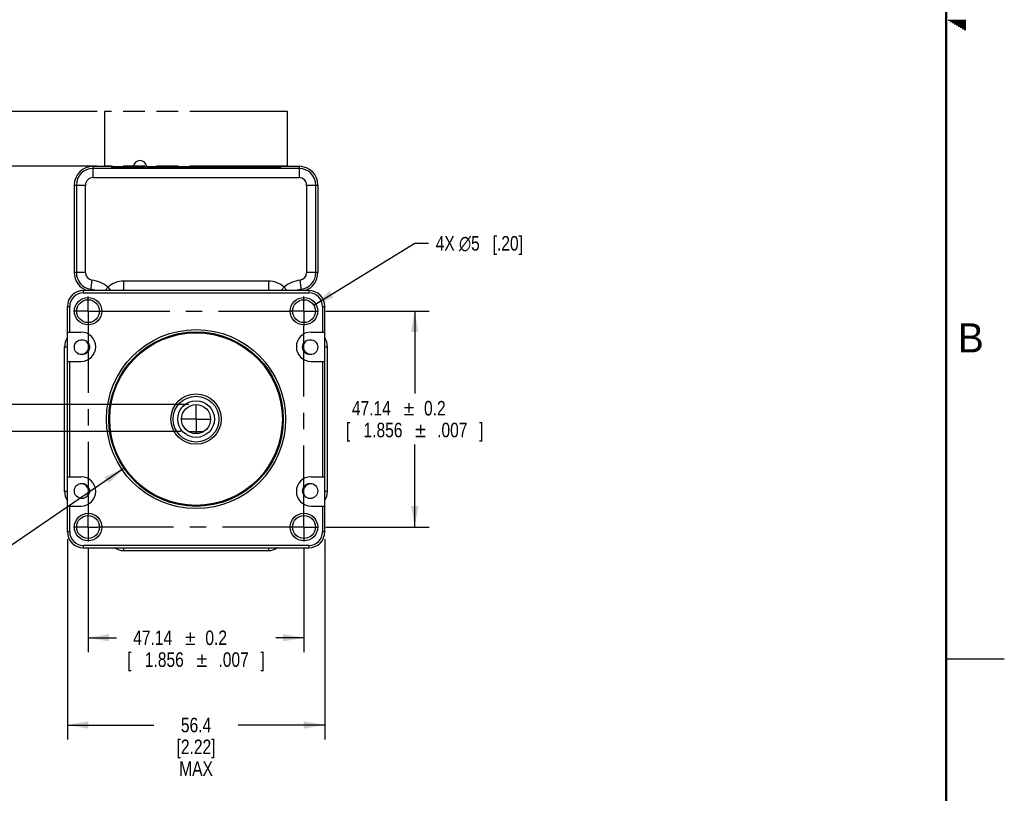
# Model space of a CAD drawing. Header units: inches. Extents: x 0 to 34, y 0 to 22.
# Tile 36 of 43: x 25.5 to 34, y 4.3 to 11. Entities that reach past the tile are written whole.
import ezdxf
from ezdxf.enums import TextEntityAlignment as Align

# ---------------------------------------------------------------- set-up
doc = ezdxf.new("R2010")
doc.units = ezdxf.units.IN
doc.header["$LTSCALE"] = 1.87
doc.header["$MEASUREMENT"] = 0
doc.linetypes.add('CENTER', pattern=[0.6, 0.375, -0.075, 0.075, -0.075])
doc.linetypes.add('PHANTOM', pattern=[0.8, 0.45, -0.05, 0.1, -0.05, 0.1, -0.05])
doc.layers.get('0').update_dxf_attribs({"linetype": 'CONTINUOUS'})
for name, color, linetype in [('02___PRT_ALL_AXES', 7, 'CONTINUOUS'), ('03___PRT_ALL_CURVES', 7, 'CONTINUOUS'), ('DIMENSIONS', 7, 'CONTINUOUS')]:
    doc.layers.add(name, color=color, linetype=linetype)
doc.styles.get("Standard").update_dxf_attribs({"font": 'txt', "width": 0.8})
doc.styles.add('TEXTSTYLE_1', font='gdt', dxfattribs={"width": 0.8})
doc.styles.add('TEXTSTYLE_2', font='txt')
doc.dimstyles.new('DIMSTYLE_1', dxfattribs={"dimtxt": 0.125, "dimasz": 0.18, "dimexe": 0.18, "dimexo": 0.0625, "dimgap": 0.09, "dimtad": 0, "dimtih": 1, "dimtoh": 1, "dimdsep": 46, "dimtxsty": 'STANDARD', "dimblk": '_FILLED', "dimblk1": '_FILLED', "dimblk2": '_FILLED', "dimcen": 0.09, "dimadec": 0, "dimazin": 0, "dimtol": 1, "dimtp": 0.05, "dimtm": 0.05, "dimtfac": 1, "dimtofl": 0, "dimtmove": 0, "dimatfit": 3, "dimldrblk": '_FILLED', "dimfxl": 1, "dimtolj": 1, "dimarcsym": 0})
doc.dimstyles.new('DIMSTYLE_2', dxfattribs={"dimtxt": 0.125, "dimasz": 0.18, "dimexe": 0.18, "dimexo": 0.0625, "dimgap": 0.09, "dimtad": 0, "dimtih": 1, "dimtoh": 1, "dimdec": 1, "dimdsep": 46, "dimtxsty": 'STANDARD', "dimblk": '_FILLED', "dimblk1": '_FILLED', "dimblk2": '_FILLED', "dimcen": 0.09, "dimadec": 0, "dimazin": 0, "dimtp": 0.1, "dimtm": 0.1, "dimtfac": 1, "dimtdec": 1, "dimtofl": 0, "dimtmove": 0, "dimatfit": 3, "dimldrblk": '_FILLED', "dimfxl": 1, "dimtolj": 1, "dimarcsym": 0})
doc.dimstyles.new('DIMSTYLE_3', dxfattribs={"dimtxt": 0.125, "dimasz": 0.18, "dimexe": 0.18, "dimexo": 0.0625, "dimgap": 0.09, "dimtad": 0, "dimtih": 1, "dimtoh": 1, "dimdsep": 46, "dimtxsty": 'STANDARD', "dimblk": '_FILLED', "dimblk1": '_FILLED', "dimblk2": '_FILLED', "dimcen": 0.09, "dimadec": 0, "dimazin": 0, "dimtol": 1, "dimtp": 0.1, "dimtm": 0.1, "dimtfac": 1, "dimtofl": 0, "dimtmove": 0, "dimatfit": 3, "dimldrblk": '_FILLED', "dimfxl": 1, "dimtolj": 1, "dimarcsym": 0})
doc.dimstyles.new('DIMSTYLE_4', dxfattribs={"dimtxt": 0.125, "dimasz": 0.18, "dimexe": 0.18, "dimexo": 0.0625, "dimgap": 0.09, "dimtad": 0, "dimtih": 1, "dimtoh": 1, "dimdsep": 46, "dimtxsty": 'STANDARD', "dimblk": '_FILLED', "dimblk1": '_FILLED', "dimblk2": '_FILLED', "dimcen": 0.09, "dimadec": 0, "dimazin": 0, "dimtol": 1, "dimtp": 0.2, "dimtm": 0.2, "dimtfac": 1, "dimtofl": 0, "dimtmove": 0, "dimatfit": 3, "dimldrblk": '_FILLED', "dimfxl": 1, "dimtolj": 1, "dimarcsym": 0})
doc.dimstyles.new('DIMSTYLE_7', dxfattribs={"dimtxt": 0.125, "dimasz": 0.18, "dimexe": 0.18, "dimexo": 0.0625, "dimgap": 0.09, "dimtad": 0, "dimtih": 1, "dimtoh": 1, "dimdec": 1, "dimdsep": 46, "dimtxsty": 'STANDARD', "dimblk": '_FILLED', "dimblk1": '_FILLED', "dimblk2": '_FILLED', "dimcen": 0.09, "dimadec": 0, "dimazin": 0, "dimtfac": 1, "dimtdec": 1, "dimtofl": 0, "dimtmove": 0, "dimatfit": 3, "dimldrblk": '_FILLED', "dimfxl": 1, "dimtolj": 1, "dimarcsym": 0})
doc.dimstyles.new('DIMSTYLE_8', dxfattribs={"dimtxt": 0.125, "dimasz": 0.18, "dimexe": 0.18, "dimexo": 0.0625, "dimgap": 0.09, "dimtad": 0, "dimtih": 1, "dimtoh": 1, "dimdec": 1, "dimdsep": 46, "dimtxsty": 'STANDARD', "dimblk": '_FILLED', "dimblk1": '_FILLED', "dimblk2": '_FILLED', "dimcen": 0.09, "dimadec": 0, "dimazin": 0, "dimtp": 0.1, "dimtm": 0.1, "dimtfac": 1, "dimtdec": 1, "dimtofl": 0, "dimtmove": 0, "dimatfit": 3, "dimldrblk": '_FILLED', "dimfxl": 1, "dimtolj": 1, "dimarcsym": 0})

# ---------------------------------------------------------------- blocks, each defined once
blk = doc.blocks.new('_FILLED')
at = {"color": 0, "linetype": 'BYBLOCK'}
blk.add_solid([(0, 0), (-1, 0.174), (-1, -0.174)], dxfattribs=at)
blk = doc.blocks.new('*D0')
at = {"layer": 'DIMENSIONS', "color": 2, "linetype": 'CONTINUOUS'}
for p, q in [((26.4321, 7.1378), (25.1713, 6.276)), ((25.1713, 6.276), (25.0853, 6.276))]:
    blk.add_line(p, q, dxfattribs=at)
at = {"layer": 'DIMENSIONS', "color": 2, "linetype": 'CONTINUOUS', "xscale": 0.18, "yscale": 0.18, "zscale": 0.18, "rotation": 34.3526209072}
blk.add_blockref('_FILLED', (26.4321, 7.1378), dxfattribs=at)
at = {"layer": 'DIMENSIONS', "color": 2, "linetype": 'CONTINUOUS', "style": 'TEXTSTYLE_1'}
for s, p in [('`', (23.252, 6.2135)), ('`', (24.5228, 6.2135)), ('n', (22.7062, 6.2135))]:
    blk.add_text(s, height=0.125, dxfattribs=at).set_placement(p, align=Align.RIGHT)
at = {"layer": 'DIMENSIONS', "color": 2, "linetype": 'CONTINUOUS', "width": 0.8}
for s, p in [('38.1', (23.1062, 6.2135)), ('0.05', (23.652, 6.2135)), ('[', (23.877, 6.2135)), ('1.500', (24.377, 6.2135)), ('.001', (24.9228, 6.2135)), (']', (25.0228, 6.2135))]:
    blk.add_text(s, height=0.125, dxfattribs=at).set_placement(p, align=Align.RIGHT)
blk = doc.blocks.new('*D1')
at = {"layer": 'DIMENSIONS', "color": 2, "linetype": 'CONTINUOUS'}
for p, q in [((28.0632, 8.5404), (28.9313, 9.0724)), ((28.9313, 9.0724), (29.0488, 9.0724))]:
    blk.add_line(p, q, dxfattribs=at)
at = {"layer": 'DIMENSIONS', "color": 2, "linetype": 'CONTINUOUS', "xscale": 0.18, "yscale": 0.18, "zscale": 0.18, "rotation": 211.4993482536}
blk.add_blockref('_FILLED', (28.0632, 8.5404), dxfattribs=at)
at = {"layer": 'DIMENSIONS', "color": 2, "linetype": 'CONTINUOUS', "insert": (29.1113, 9.1349), "char_height": 0.125, "width": 1.191667, "attachment_point": 1, "line_spacing_factor": 0.9}
blk.add_mtext('4X \\Fgdt;{\\Fgdt;n}\\Ftxt;5{\\Ftxt.shx;\\W1.000000;\\H0.125000; }[.20]', dxfattribs=at)
blk = doc.blocks.new('*D2')
at = {"layer": 'DIMENSIONS', "color": 2, "linetype": 'CONTINUOUS'}
for p, q in [((25.1713, 8.236), (25.0596, 8.236)), ((25.1713, 7.686), (25.1713, 8.236)), ((26.9888, 7.686), (25.0463, 7.686)), ((26.9214, 7.4557), (25.0463, 7.4557)), ((25.1713, 7.4557), (25.1713, 7.0957))]:
    blk.add_line(p, q, dxfattribs=at)
at = {"layer": 'DIMENSIONS', "color": 2, "linetype": 'CONTINUOUS', "xscale": 0.18, "yscale": 0.18, "zscale": 0.18}
for p, rotation in [((25.1713, 7.686), 270), ((25.1713, 7.4557), 90)]:
    blk.add_blockref('_FILLED', p, dxfattribs=dict(at, rotation=rotation))
at = {"layer": 'DIMENSIONS', "color": 2, "linetype": 'CONTINUOUS', "width": 0.8}
for s, p in [('5.85', (22.7804, 8.1735)), ('0.1', (23.2263, 8.1735)), ('[', (23.4513, 8.1735)), ('.230', (23.8513, 8.1735)), ('.003', (24.3971, 8.1735)), (']', (24.4971, 8.1735)), (' FLAT', (24.9971, 8.1735))]:
    blk.add_text(s, height=0.125, dxfattribs=at).set_placement(p, align=Align.RIGHT)
at = {"layer": 'DIMENSIONS', "color": 2, "linetype": 'CONTINUOUS', "style": 'TEXTSTYLE_1'}
for p in [(22.9263, 8.1735), (23.9971, 8.1735)]:
    blk.add_text('`', height=0.125, dxfattribs=at).set_placement(p, align=Align.RIGHT)
blk = doc.blocks.new('*D3')
at = {"layer": 'DIMENSIONS', "color": 2, "linetype": 'CONTINUOUS'}
for p, q in [((26.1233, 6.4456), (26.1233, 5.556)), ((27.9792, 6.4456), (27.9792, 5.556)), ((26.1233, 5.681), (26.3659, 5.681)), ((27.9792, 5.681), (27.7367, 5.681))]:
    blk.add_line(p, q, dxfattribs=at)
at = {"layer": 'DIMENSIONS', "color": 2, "linetype": 'CONTINUOUS', "xscale": 0.18, "yscale": 0.18, "zscale": 0.18, "rotation": 180}
blk.add_blockref('_FILLED', (26.1233, 5.681), dxfattribs=at)
at = {"layer": 'DIMENSIONS', "color": 2, "linetype": 'CONTINUOUS', "xscale": 0.18, "yscale": 0.18, "zscale": 0.18}
blk.add_blockref('_FILLED', (27.9792, 5.681), dxfattribs=at)
at = {"layer": 'DIMENSIONS', "color": 2, "linetype": 'CONTINUOUS', "style": 'TEXTSTYLE_1'}
for p in [(27.0013, 5.6185), (27.1013, 5.431)]:
    blk.add_text('`', height=0.125, dxfattribs=at).set_placement(p, align=Align.CENTER)
at = {"layer": 'DIMENSIONS', "color": 2, "linetype": 'CONTINUOUS', "width": 0.8}
for s, p in [('47.14', (26.6784, 5.6185)), ('0.2', (27.2242, 5.6185)), ('[', (26.4784, 5.431)), ('1.856', (26.7784, 5.431)), ('.007', (27.3742, 5.431)), (']', (27.6242, 5.431))]:
    blk.add_text(s, height=0.125, dxfattribs=at).set_placement(p, align=Align.CENTER)
blk = doc.blocks.new('*D4')
at = {"layer": 'DIMENSIONS', "color": 2, "linetype": 'CONTINUOUS'}
for p, q in [((28.1667, 8.489), (29.0563, 8.489)), ((28.9313, 8.489), (28.9313, 7.7798)), ((28.9313, 6.6331), (28.9313, 7.3423)), ((28.1667, 6.6331), (29.0563, 6.6331))]:
    blk.add_line(p, q, dxfattribs=at)
at = {"layer": 'DIMENSIONS', "color": 2, "linetype": 'CONTINUOUS', "xscale": 0.18, "yscale": 0.18, "zscale": 0.18}
for p, rotation in [((28.9313, 8.489), 90), ((28.9313, 6.6331), 270)]:
    blk.add_blockref('_FILLED', p, dxfattribs=dict(at, rotation=rotation))
at = {"layer": 'DIMENSIONS', "color": 2, "linetype": 'CONTINUOUS', "width": 0.8}
for s, p in [('47.14', (28.5584, 7.5923)), ('0.2', (29.1042, 7.5923)), ('[', (28.3584, 7.4048)), (']', (29.5042, 7.4048)), ('1.856', (28.6584, 7.4048)), ('.007', (29.2542, 7.4048))]:
    blk.add_text(s, height=0.125, dxfattribs=at).set_placement(p, align=Align.CENTER)
at = {"layer": 'DIMENSIONS', "color": 2, "linetype": 'CONTINUOUS', "style": 'TEXTSTYLE_1'}
for p in [(28.8813, 7.5923), (28.9813, 7.4048)]:
    blk.add_text('`', height=0.125, dxfattribs=at).set_placement(p, align=Align.CENTER)
blk = doc.blocks.new('*D7')
at = {"layer": 'DIMENSIONS', "color": 2, "linetype": 'CONTINUOUS'}
for p, q in [((25.1713, 10.636), (24.9283, 10.636)), ((25.1713, 10.2068), (25.1713, 10.636)), ((26.2014, 10.2068), (25.0463, 10.2068)), ((26.2014, 9.7343), (25.0463, 9.7343)), ((25.1713, 9.7343), (25.1713, 9.3743))]:
    blk.add_line(p, q, dxfattribs=at)
at = {"layer": 'DIMENSIONS', "color": 2, "linetype": 'CONTINUOUS', "xscale": 0.18, "yscale": 0.18, "zscale": 0.18}
for p, rotation in [((25.1713, 10.2068), 270), ((25.1713, 9.7343), 90)]:
    blk.add_blockref('_FILLED', p, dxfattribs=dict(at, rotation=rotation))
at = {"layer": 'DIMENSIONS', "color": 2, "linetype": 'CONTINUOUS', "insert": (24.8658, 10.6985), "char_height": 0.125, "width": 1.6, "attachment_point": 3, "line_spacing_factor": 0.9}
blk.add_mtext('12{\\Ftxt.shx;\\W1.000000;\\H0.125000; }[.47]\\PMATING CONNECTOR', dxfattribs=at)
blk = doc.blocks.new('*D20')
at = {"layer": 'DIMENSIONS', "color": 2, "linetype": 'CONTINUOUS'}
for p, q in [((25.945, 6.53), (25.945, 4.806)), ((28.1576, 6.53), (28.1576, 4.806)), ((25.945, 4.931), (26.6888, 4.931)), ((28.1576, 4.931), (27.4138, 4.931))]:
    blk.add_line(p, q, dxfattribs=at)
at = {"layer": 'DIMENSIONS', "color": 2, "linetype": 'CONTINUOUS', "xscale": 0.18, "yscale": 0.18, "zscale": 0.18, "rotation": 180}
blk.add_blockref('_FILLED', (25.945, 4.931), dxfattribs=at)
at = {"layer": 'DIMENSIONS', "color": 2, "linetype": 'CONTINUOUS', "xscale": 0.18, "yscale": 0.18, "zscale": 0.18}
blk.add_blockref('_FILLED', (28.1576, 4.931), dxfattribs=at)
at = {"layer": 'DIMENSIONS', "color": 2, "linetype": 'CONTINUOUS', "insert": (27.0513, 4.9935), "char_height": 0.125, "width": 0.6, "attachment_point": 2, "line_spacing_factor": 0.9}
blk.add_mtext('56.4\\P[2.22]\\PMAX', dxfattribs=at)

msp = doc.modelspace()

# ---------------------------------------------------------------- linework, layer by layer
at = {"color": 2, "linetype": 'CONTINUOUS'}
for p, q in [((33.5173, 10.99), (33.6697, 10.99)), ((33.5347, 10.98), (33.6697, 10.98)), ((33.552, 10.97), (33.6697, 10.97)), ((33.5693, 10.96), (33.6697, 10.96)), ((33.5866, 10.95), (33.6697, 10.95)), ((33.6039, 10.94), (33.6697, 10.94)), ((33.6213, 10.93), (33.6697, 10.93)), ((33.6386, 10.92), (33.6697, 10.92)), ((33.6559, 10.91), (33.6697, 10.91)), ((33.5, 5.5), (34, 5.5))]:
    msp.add_line(p, q, dxfattribs=at)
at = {"color": 7, "linetype": 'CONTINUOUS'}
for p, q in [((26.1655, 9.6375), (26.1655, 9.7343)), ((26.1655, 9.7343), (26.3229, 9.7343)), ((27.9371, 9.7162), (26.1655, 9.7162)), ((26.3229, 9.7343), (26.3229, 9.7244)), ((26.3229, 9.7244), (27.7796, 9.7244)), ((26.3285, 9.7331), (26.3259, 9.7331)), ((26.3347, 9.7331), (26.3285, 9.7331)), ((26.3308, 9.7252), (26.3308, 9.7331)), ((26.3308, 9.7244), (26.3308, 9.7252)), ((26.3308, 9.7252), (26.3347, 9.7252)), ((26.3347, 9.7244), (26.3347, 9.7338)), ((26.3347, 9.7338), (27.7678, 9.7338)), ((27.7678, 9.7338), (27.7678, 9.7244)), ((27.7678, 9.7331), (27.7722, 9.7331)), ((27.7678, 9.7252), (27.7718, 9.7252)), ((27.7718, 9.7331), (27.7718, 9.7252)), ((27.7718, 9.7252), (27.7718, 9.7244)), ((27.7752, 9.7331), (27.7722, 9.7331)), ((27.7778, 9.7331), (27.7752, 9.7331)), ((27.7796, 9.7331), (27.7778, 9.7331)), ((27.7796, 9.7244), (27.7796, 9.7343)), ((27.7796, 9.7343), (27.9371, 9.7343)), ((27.9371, 9.7343), (27.9371, 9.6375)), ((26.0039, 9.5728), (26.0039, 8.8201)), ((26.0039, 9.5728), (26.1008, 9.5728)), ((26.022, 9.5728), (26.022, 8.8201)), ((26.1008, 8.8201), (26.1008, 9.5728)), ((26.1655, 9.6375), (27.9371, 9.6375)), ((28.0018, 9.5728), (28.0018, 8.8201)), ((28.0018, 9.5728), (28.0986, 9.5728)), ((28.0805, 8.8201), (28.0805, 9.5728)), ((28.0986, 9.5728), (28.0986, 8.8201)), ((26.1008, 8.8201), (26.0039, 8.8201)), ((28.0986, 8.8201), (28.0018, 8.8201)), ((26.1459, 8.6673), (26.1572, 8.7559)), ((26.4292, 8.6673), (26.4292, 8.7476)), ((27.6733, 8.7476), (26.4292, 8.7476)), ((27.6733, 8.7476), (27.6733, 8.6673)), ((27.9567, 8.6673), (27.9453, 8.7559)), ((26.0828, 8.6476), (26.0828, 8.6673)), ((28.0198, 8.6673), (26.0828, 8.6673)), ((26.0828, 8.6476), (28.0198, 8.6476)), ((26.3197, 8.6673), (26.2943, 8.6947)), ((26.4292, 8.6689), (27.6733, 8.6689)), ((27.8083, 8.6947), (27.7829, 8.6673)), ((28.0198, 8.6673), (28.0198, 8.6476)), ((25.945, 6.5925), (25.945, 8.5295)), ((25.945, 8.5295), (25.9647, 8.5295)), ((25.9647, 8.309), (25.9647, 8.5295)), ((28.1379, 8.5295), (28.1576, 8.5295)), ((28.1379, 8.5295), (28.1379, 8.309)), ((28.1576, 6.5925), (28.1576, 8.5295)), ((25.945, 8.309), (26.0631, 8.309)), ((28.0395, 8.309), (28.1576, 8.309)), ((25.9213, 6.939), (25.9213, 8.1831)), ((25.9213, 8.1831), (25.945, 8.1831)), ((28.1576, 8.1831), (28.1813, 8.1831)), ((28.1813, 6.939), (28.1813, 8.1831)), ((25.945, 8.0571), (26.0631, 8.0571)), ((25.9647, 7.0649), (25.9647, 8.0571)), ((28.0395, 8.0571), (28.1576, 8.0571)), ((28.1379, 8.0571), (28.1379, 7.0649)), ((26.9839, 7.4557), (27.1186, 7.4557)), ((25.945, 7.0649), (26.0631, 7.0649)), ((28.0395, 7.0649), (28.1576, 7.0649)), ((25.945, 6.939), (25.9213, 6.939)), ((28.1813, 6.939), (28.1576, 6.939)), ((25.945, 6.813), (26.0631, 6.813)), ((25.9647, 6.5925), (25.9647, 6.813)), ((28.0395, 6.813), (28.1576, 6.813)), ((28.1379, 6.813), (28.1379, 6.5925)), ((25.9647, 6.5925), (25.945, 6.5925)), ((28.1576, 6.5925), (28.1379, 6.5925)), ((28.0198, 6.4744), (26.0828, 6.4744)), ((26.0828, 6.4547), (26.0828, 6.4744)), ((26.0828, 6.4547), (28.0198, 6.4547)), ((26.4292, 6.431), (26.4292, 6.4547)), ((27.6733, 6.4547), (27.6733, 6.431)), ((28.0198, 6.4744), (28.0198, 6.4547)), ((26.4292, 6.431), (27.6733, 6.431))]:
    msp.add_line(p, q, dxfattribs=at)
at = {"color": 7, "linetype": 'CONTINUOUS', "const_width": 0.02}
msp.add_lwpolyline([(33.5, 0.5), (33.5, 21.5)], dxfattribs=at)
at = {"color": 7, "linetype": 'CONTINUOUS'}
msp.add_lwpolyline([(26.3259, 9.7331), (26.3236, 9.7331), (26.3229, 9.7331)], dxfattribs=at)
for centre, radius in [((26.1233, 8.489), 0.1181), ((26.1233, 8.489), 0.0984), ((27.9792, 8.489), 0.1181), ((27.9792, 8.489), 0.0984), ((27.0513, 7.561), 0.7697), ((27.0513, 7.561), 0.75), ((27.0513, 7.561), 0.7421), ((26.0701, 8.1787), 0.065), ((28.0325, 8.1787), 0.065), ((27.0513, 7.561), 0.2165), ((27.0513, 7.561), 0.1969), ((27.0513, 7.561), 0.1575), ((27.0513, 7.561), 0.125), ((26.0701, 6.9433), 0.065), ((28.0325, 6.9433), 0.065), ((26.1233, 6.6331), 0.1181), ((26.1233, 6.6331), 0.0984), ((27.9792, 6.6331), 0.1181), ((27.9792, 6.6331), 0.0984)]:
    msp.add_circle(centre, radius, dxfattribs=at)
for centre, radius, start, end in [((26.5691, 9.724), 0.0591, 9.59975, 170.40025), ((26.1655, 9.5728), 0.1615, 90, 180), ((26.1655, 9.5728), 0.1434, 90, 180), ((27.9371, 9.5728), 0.1615, 0, 90), ((27.9371, 9.5728), 0.1434, 0, 90), ((26.1655, 9.5728), 0.0647, 90, 180), ((27.9371, 9.5728), 0.0647, 0, 90), ((26.1655, 8.8201), 0.1615, 180, 251.11155), ((26.1655, 8.8201), 0.1434, 180, 262.70819), ((26.1655, 8.8201), 0.0647, 180, 262.70819), ((27.9371, 8.8201), 0.0647, 277.29181, 360), ((27.9371, 8.8201), 0.1434, 277.29181, 360), ((27.9371, 8.8201), 0.1615, 288.88845, 360), ((26.1242, 8.498), 0.26, 49.15039, 82.70819), ((26.4292, 8.5492), 0.1984, 90, 132.85019), ((27.6733, 8.5492), 0.1984, 47.14981, 90), ((27.9783, 8.498), 0.26, 97.29181, 130.84961), ((26.0828, 8.5295), 0.1378, 90, 180), ((26.0828, 8.5295), 0.1181, 90, 180), ((26.1242, 8.498), 0.1813, 69.07233, 82.70819), ((26.4292, 8.5492), 0.1197, 90, 99.19285), ((27.6733, 8.5492), 0.1197, 80.80715, 90), ((27.9783, 8.498), 0.1813, 97.29181, 110.92767), ((28.0198, 8.5295), 0.1378, 0, 90), ((28.0198, 8.5295), 0.1181, 0, 90), ((26.0631, 8.1831), 0.126, 270, 90), ((28.0395, 8.1831), 0.126, 90, 270), ((26.0631, 8.1831), 0.1418, 146.42135, 180), ((26.0631, 8.1831), 0.065, 241.69294, 54.01704), ((28.0395, 8.1831), 0.065, 125.98318, 298.30721), ((28.0395, 8.1831), 0.1418, 0, 33.57865), ((26.0631, 6.939), 0.126, 270, 90), ((28.0395, 6.939), 0.126, 90, 270), ((26.0631, 6.939), 0.065, 305.98318, 118.30721), ((28.0395, 6.939), 0.065, 61.69294, 234.01704), ((26.0631, 6.939), 0.1418, 180, 213.57865), ((28.0395, 6.939), 0.1418, 326.42135, 360), ((26.0828, 6.5925), 0.1378, 180, 270), ((26.0828, 6.5925), 0.1181, 180, 270), ((28.0198, 6.5925), 0.1378, 270, 360), ((28.0198, 6.5925), 0.1181, 270, 360), ((26.4292, 6.5728), 0.1418, 236.42135, 270), ((27.6733, 6.5728), 0.1418, 270, 303.57865)]:
    msp.add_arc(centre, radius, start, end, dxfattribs=at)
for points, knots in [([(26.3308, 9.7252), (26.3303, 9.7252), (26.3293, 9.7252), (26.3278, 9.7252), (26.3265, 9.7253), (26.3253, 9.7253), (26.3245, 9.7254), (26.3239, 9.7254), (26.3236, 9.7255), (26.3233, 9.7255), (26.3231, 9.7255), (26.323, 9.7256), (26.3229, 9.7256), (26.3229, 9.7256)], [0, 0, 0, 0, 0.194273, 0.381068, 0.55322, 0.704137, 0.828075, 0.87843, 0.920398, 0.953618, 0.977843, 0.993034, 1, 1, 1, 1]), ([(27.7796, 9.7256), (27.7796, 9.7256), (27.7796, 9.7256), (27.7795, 9.7255), (27.7793, 9.7255), (27.779, 9.7255), (27.7787, 9.7254), (27.7781, 9.7254), (27.7773, 9.7253), (27.7761, 9.7253), (27.7747, 9.7252), (27.7733, 9.7252), (27.7723, 9.7252), (27.7718, 9.7252)], [0, 0, 0, 0, 0.006966, 0.022157, 0.046382, 0.079602, 0.12157, 0.171925, 0.295863, 0.44678, 0.618932, 0.805727, 1, 1, 1, 1]), ([(26.2758, 8.6673), (26.2761, 8.6686), (26.2768, 8.6712), (26.2788, 8.6764), (26.2822, 8.6826), (26.2876, 8.6892), (26.292, 8.6929), (26.2943, 8.6947)], [0, 0, 0, 0, 0.120093, 0.241728, 0.489673, 0.743278, 1, 1, 1, 1]), ([(27.8083, 8.6947), (27.8106, 8.6929), (27.8149, 8.6892), (27.8204, 8.6826), (27.8238, 8.6764), (27.8258, 8.6712), (27.8265, 8.6686), (27.8268, 8.6673)], [0, 0, 0, 0, 0.256722, 0.510312, 0.75822, 0.879867, 1, 1, 1, 1])]:
    msp.add_open_spline(points, degree=3, knots=knots, dxfattribs=at)
at = {"layer": '02___PRT_ALL_AXES', "color": 7, "linetype": 'CENTER'}
for p, q in [((26.1233, 8.489), (26.1233, 8.614)), ((27.9792, 8.489), (27.9792, 8.614)), ((26.1233, 8.489), (25.9983, 8.489)), ((26.1233, 8.489), (26.1233, 6.7418)), ((26.1233, 8.489), (27.8542, 8.489)), ((27.9792, 8.489), (27.8542, 8.489)), ((27.9792, 8.489), (28.1042, 8.489)), ((27.9792, 8.489), (27.9792, 8.364)), ((27.9792, 6.6331), (27.9792, 8.364)), ((26.1233, 6.6331), (26.1233, 6.7418)), ((26.1233, 6.6331), (25.9983, 6.6331)), ((26.1233, 6.6331), (26.2039, 6.6331)), ((26.1233, 6.6331), (26.1233, 6.5081)), ((27.9792, 6.6331), (26.2039, 6.6331)), ((27.9792, 6.6331), (28.1042, 6.6331)), ((27.9792, 6.6331), (27.9792, 6.5081))]:
    msp.add_line(p, q, dxfattribs=at)
at = {"layer": '02___PRT_ALL_AXES', "color": 2, "linetype": 'CENTER'}
for q in [(27.0513, 7.686), (26.9263, 7.561), (27.1763, 7.561), (27.0513, 7.436)]:
    msp.add_line((27.0513, 7.561), q, dxfattribs=at)
at = {"layer": '03___PRT_ALL_CURVES', "color": 4, "linetype": 'PHANTOM'}
for p, q in [((26.2639, 10.2068), (26.2639, 9.7343)), ((27.8387, 10.2068), (26.2639, 10.2068)), ((27.8387, 9.7343), (27.8387, 10.2068)), ((27.8387, 9.7343), (26.2639, 9.7343))]:
    msp.add_line(p, q, dxfattribs=at)

# ---------------------------------------------------------------- texts
at = {"color": 2, "linetype": 'CONTINUOUS', "insert": (33.6006, 8.3845), "char_height": 0.25, "width": 0.25, "attachment_point": 1, "line_spacing_factor": 0.9, "style": 'TEXTSTYLE_2'}
msp.add_mtext('B', dxfattribs=at)

# ---------------------------------------------------------------- dimensions: what is measured, and where the dimension line sits
at = {"layer": 'DIMENSIONS', "color": 2, "linetype": 'CONTINUOUS'}
for base, p1, p2, angle, text, dimstyle, picture, middle in [((25.1713, 9.7343), (26.2014, 10.2068), (26.2014, 9.7343), 270, '<>\\PMATING CONNECTOR', 'DIMSTYLE_7', '*D7', (23.2158, 10.5266)), ((25.1713, 7.4557), (26.9888, 7.686), (26.9214, 7.4557), 270, '<> FLAT', 'DIMSTYLE_3', '*D2', (23.2388, 8.236)), ((25.945, 4.931), (28.1576, 6.53), (25.945, 6.53), 180, '56.4\\P[2.22]\\PMAX', 'DIMSTYLE_8', '*D20', (26.7513, 4.7279))]:
    dim = msp.add_linear_dim(base=base, p1=p1, p2=p2, angle=angle, text=text, dimstyle=dimstyle, dxfattribs=at)
    dim.commit()
    dim.dimension.update_dxf_attribs({"geometry": picture, "text_midpoint": middle, "dimtype": 160})
dim = msp.add_diameter_dim_2p(p1=(28.0632, 8.5404), p2=(27.8953, 8.4375), text='4X <>', dimstyle='DIMSTYLE_2', dxfattribs=at)
dim.commit()
dim.dimension.update_dxf_attribs({"geometry": '*D1', "text_midpoint": (29.7071, 9.0724), "dimtype": 163})
dim = msp.add_linear_dim(base=(28.9313, 8.489), p1=(28.1667, 6.6331), p2=(28.1667, 8.489), angle=90, dimstyle='DIMSTYLE_4', dxfattribs=at)
dim.commit()
dim.dimension.update_dxf_attribs({"geometry": '*D4', "text_midpoint": (28.7813, 7.561), "dimtype": 160})
dim = msp.add_diameter_dim_2p(p1=(26.4321, 7.1378), p2=(27.6705, 7.9842), dimstyle='DIMSTYLE_1', dxfattribs=at)
dim.commit()
dim.dimension.update_dxf_attribs({"geometry": '*D0', "text_midpoint": (23.6145, 6.276), "dimtype": 163})
dim = msp.add_linear_dim(base=(27.9792, 5.681), p1=(26.1233, 6.4456), p2=(27.9792, 6.4456), dimstyle='DIMSTYLE_4', dxfattribs=at)
dim.commit()
dim.dimension.update_dxf_attribs({"geometry": '*D3', "text_midpoint": (26.9013, 5.5872), "dimtype": 160})

doc.saveas('drawing.dxf')
